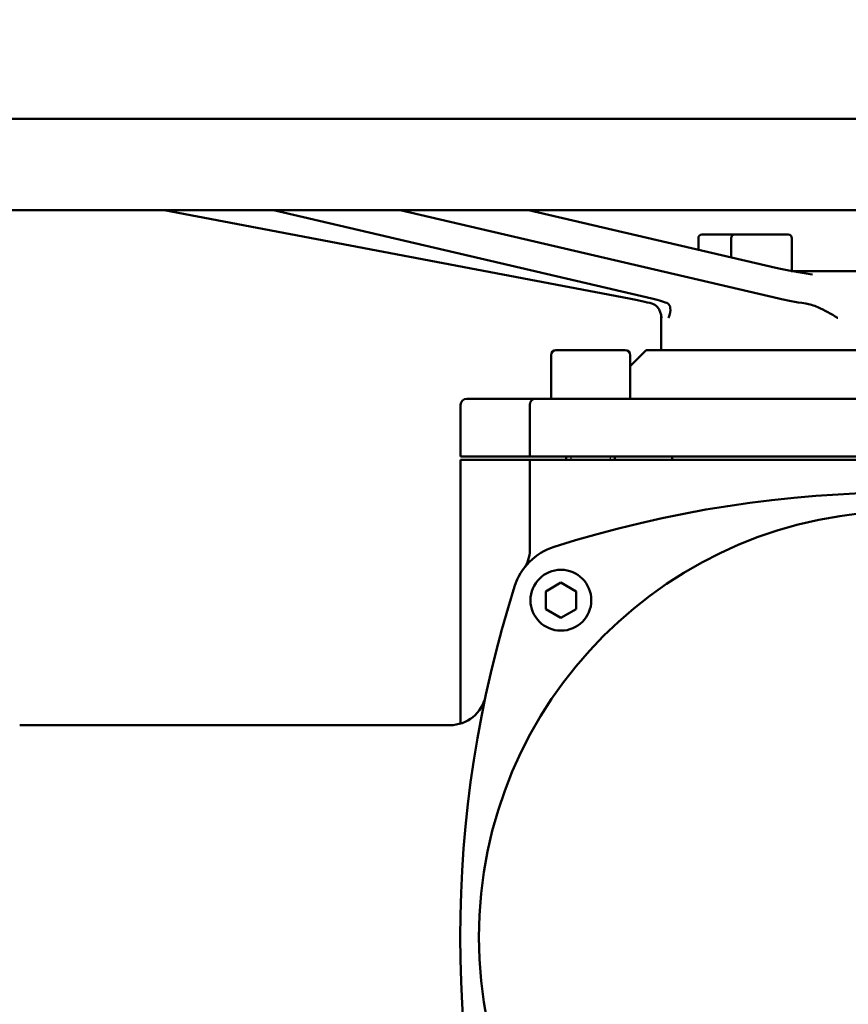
# Model space of a CAD drawing. Header units: millimetres. Extents: x -4672 to 9781, y -278 to 1426.
# Tile 6 of 29: x 382 to 518, y 759 to 921. Entities that reach past the tile are written whole.
import ezdxf

# ---------------------------------------------------------------- set-up
doc = ezdxf.new("R2010")
doc.units = ezdxf.units.MM
doc.header["$LTSCALE"] = 4
for name, color, linetype, lineweight in [('Видимый контур (ГОСТ)', 7, 'Continuous', 50), ('Линия резьбы (ГОСТ)', 7, 'Continuous', 25), ('Размер (ГОСТ)', 7, 'Continuous', 25)]:
    doc.layers.add(name, color=color, linetype=linetype, lineweight=lineweight)
doc.styles.add('Обычный текст (ГОСТ)', font='GOST Common Italic.ttf')
doc.dimstyles.new('Обычный (ГОСТ)', dxfattribs={"dimscale": 4, "dimtxt": 3.5, "dimasz": 3.5, "dimexe": 1, "dimexo": 0, "dimgap": 0.5, "dimtad": 1, "dimtxsty": 'Обычный текст (ГОСТ)', "dimblk": 'Filled-1', "dimcen": 0.09, "dimdle": 15, "dimclrd": 256, "dimclre": 256, "dimclrt": 256, "dimazin": 2, "dimtfac": 0.714286, "dimtdec": 3, "dimtmove": 0, "dimatfit": 3, "dimfxl": 1, "dimtolj": 1, "dimlwd": 25, "dimlwe": 25, "dimarcsym": 0})

# ---------------------------------------------------------------- blocks, each defined once
blk = doc.blocks.new('Filled-1')
at = {"color": 0}
for p, q in [((0, 0), (-1, 0.143)), ((-1, 0.143), (-1, -0.143)), ((-1, 0), (0, 0)), ((-1, -0.143), (0, 0))]:
    blk.add_line(p, q, dxfattribs=at)
at = {"color": 0, "flags": 128}
blk.add_lwpolyline([(-1, -0.143), (0, 0), (-1, 0.143), (-1, -0.143)], dxfattribs=at)
at = {"color": 0}
blk.add_solid([(-1, -0.143), (0, 0), (-1, 0.143), (-1, -0.143)], dxfattribs=at)
blk = doc.blocks.new('*D9')
at = {"layer": 'Defpoints', "color": 0, "linetype": 'Continuous', "transparency": 16777216}
for p in [(847.29, 1034.22), (847.29, 800.6), (367.29, 773.24)]:
    blk.add_point(p, dxfattribs=at)
at = {"layer": 'Размер (ГОСТ)', "linetype": 'Continuous', "lineweight": 25, "transparency": 16777216}
for p, q in [((367.29, 773.24), (367.29, 1038.22)), ((847.29, 800.6), (847.29, 1038.22)), ((381.29, 1034.22), (833.29, 1034.22))]:
    blk.add_line(p, q, dxfattribs=at)
at = {"layer": 'Размер (ГОСТ)', "linetype": 'Continuous', "lineweight": 25, "transparency": 16777216, "xscale": 14, "yscale": 14, "zscale": 14, "rotation": 180}
blk.add_blockref('Filled-1', (367.29, 1034.22), dxfattribs=at)
at = {"layer": 'Размер (ГОСТ)', "linetype": 'Continuous', "lineweight": 25, "transparency": 16777216, "xscale": 14, "yscale": 14, "zscale": 14}
blk.add_blockref('Filled-1', (847.29, 1034.22), dxfattribs=at)
at = {"layer": 'Размер (ГОСТ)', "linetype": 'Continuous', "lineweight": 25, "transparency": 16777216, "insert": (595.58, 1050.22), "char_height": 14, "attachment_point": 1, "style": 'Обычный текст (ГОСТ)'}
blk.add_mtext('\\A1;480', dxfattribs=at)
blk = doc.blocks.new('*D11')
at = {"layer": 'Defpoints', "color": 0, "linetype": 'Continuous', "transparency": 16777216}
for p in [(357.29, 904.6), (207.17, 656.6), (439.79, 656.6)]:
    blk.add_point(p, dxfattribs=at)
at = {"layer": 'Размер (ГОСТ)', "linetype": 'Continuous', "lineweight": 25, "transparency": 16777216}
for p, q in [((357.29, 904.6), (203.17, 904.6)), ((207.17, 890.6), (207.17, 670.6)), ((439.79, 656.6), (203.17, 656.6))]:
    blk.add_line(p, q, dxfattribs=at)
at = {"layer": 'Размер (ГОСТ)', "linetype": 'Continuous', "lineweight": 25, "transparency": 16777216, "xscale": 14, "yscale": 14, "zscale": 14}
for p, rotation in [((207.17, 904.6), 90), ((207.17, 656.6), 270)]:
    blk.add_blockref('Filled-1', p, dxfattribs=dict(at, rotation=rotation))
at = {"layer": 'Размер (ГОСТ)', "linetype": 'Continuous', "lineweight": 25, "transparency": 16777216, "insert": (191.17, 760.01), "char_height": 14, "attachment_point": 1, "rotation": 90, "style": 'Обычный текст (ГОСТ)'}
blk.add_mtext('\\A1;248', dxfattribs=at)

msp = doc.modelspace()

# ---------------------------------------------------------------- linework, layer by layer
at = {"layer": 'Видимый контур (ГОСТ)'}
for p, q in [((357.29, 904.597), (697.29, 904.597)), ((697.29, 889.597), (357.29, 889.597)), ((405.554, 889.597), (482.01, 875.081)), ((485.736, 875.081), (423.514, 889.597)), ((444.369, 889.597), (506.591, 875.081)), ((506.123, 880.111), (465.46, 889.597)), ((493.375, 884.997), (493.375, 883.084)), ((493.975, 885.597), (499.359, 885.597)), ((498.759, 884.997), (498.759, 881.829)), ((499.359, 885.597), (508.159, 885.597)), ((508.759, 884.997), (508.759, 879.597)), ((508.633, 879.597), (531.759, 879.597)), ((487.29, 872.013), (487.29, 866.597)), ((469.171, 865.797), (469.171, 858.597)), ((469.971, 866.597), (481.371, 866.597)), ((484.79, 866.597), (482.171, 863.978)), ((482.171, 865.797), (482.171, 858.597)), ((569.79, 866.597), (484.79, 866.597)), ((454.29, 849.097), (454.29, 857.597)), ((455.29, 858.597), (466.38, 858.597)), ((465.671, 849.097), (465.671, 857.597)), ((466.671, 858.597), (466.38, 858.597)), ((466.671, 858.597), (478.983, 858.597)), ((488.897, 858.597), (478.983, 858.597)), ((488.897, 858.597), (565.683, 858.597)), ((465.534, 849.097), (454.29, 849.097)), ((465.534, 848.597), (454.29, 848.597)), ((454.29, 805.246), (454.29, 848.597)), ((465.534, 849.097), (465.671, 849.097)), ((465.671, 848.597), (465.534, 848.597)), ((479.351, 849.097), (465.671, 849.097)), ((479.351, 848.597), (465.671, 848.597)), ((465.671, 833.709), (465.671, 848.597)), ((471.671, 849.097), (471.671, 848.597)), ((479.351, 849.097), (488.364, 849.097)), ((488.364, 848.597), (479.351, 848.597)), ((479.671, 849.097), (479.671, 848.597)), ((566.216, 849.097), (488.364, 849.097)), ((566.216, 848.597), (488.364, 848.597)), ((489.063, 848.597), (489.063, 849.097)), ((468.281, 826.953), (470.781, 828.396)), ((470.781, 828.396), (473.281, 826.953)), ((468.281, 824.066), (468.281, 826.953)), ((473.281, 826.953), (473.281, 824.066)), ((470.781, 822.623), (468.281, 824.066)), ((473.281, 824.066), (470.781, 822.623)), ((452.516, 804.978), (381.79, 804.978))]:
    msp.add_line(p, q, dxfattribs=at)
for centre, radius in [((527.29, 770.147), 70), ((470.781, 825.509), 5)]:
    msp.add_circle(centre, radius, dxfattribs=at)
for centre, radius, start, end in [((493.975, 884.997), 0.6, 90, 180), ((499.359, 884.997), 0.6, 90, 180), ((508.159, 884.997), 0.6, 0, 90), ((469.971, 865.797), 0.8, 90, 180), ((481.371, 865.797), 0.8, 0, 90), ((455.29, 857.597), 1, 90, 180), ((466.671, 857.597), 1, 90, 180), ((527.29, 653.221), 190, 72.34384, 107.65616), ((472.695, 824.742), 10, 107.65616, 162.34384), ((460.671, 833.709), 5, 323.28362, 0), ((644.216, 770.147), 190, 162.34384, 197.65616), ((452.516, 810.978), 6, 270, 347.97598)]:
    msp.add_arc(centre, radius, start, end, dxfattribs=at)
for centre, major_axis, ratio, start_param, end_param in [((477.322, 875.081), (-9.999, 1.49), 0.0769276, 3.7212592, 4.2358772), ((478.784, 875.081), (9.999, -1.222), 0.1148905, 0.3015546, 0.8161726), ((513.543, 875.081), (9.999, -1.222), 0.1148905, 3.9577652, 4.4723832)]:
    msp.add_ellipse(centre, major_axis=major_axis, ratio=ratio, start_param=start_param, end_param=end_param, dxfattribs=at)
for points, knots in [([(512.12, 879.046), (511.67, 879.108), (511.224, 879.172), (510.348, 879.306), (509.918, 879.375), (509.08, 879.516), (508.672, 879.589), (507.886, 879.736), (507.508, 879.81), (506.787, 879.96), (506.444, 880.035), (506.123, 880.111)], [0.94431853, 0.94431853, 0.94431853, 0.94431853, 1.06961409, 1.06961409, 1.19490965, 1.19490965, 1.32020521, 1.32020521, 1.44550077, 1.44550077, 1.57079633, 1.57079633, 1.57079633, 1.57079633]), ([(487.315, 871.891), (487.315, 871.893), (487.315, 871.896), (487.274, 872.557), (487.047, 873.187), (486.405, 873.955), (486.088, 874.164), (485.75, 874.255)], [-0.00146811, -0.00146811, -0.00146811, -0.00146811, 0, 0, 0.3891076, 0.3891076, 0.65713198, 0.65713198, 0.65713198, 0.65713198]), ([(488.373, 874.255), (488.39, 874.247), (488.407, 874.237), (488.6, 874.108), (488.727, 873.864), (488.822, 873.072), (488.733, 872.496), (488.487, 871.896), (488.486, 871.893), (488.485, 871.891)], [0, 0, 0, 0, 0.01818392, 0.01818392, 0.22049702, 0.22049702, 0.47719105, 0.47719105, 0.47825844, 0.47825844, 0.47825844, 0.47825844]), ([(516.292, 871.891), (516.288, 871.893), (516.284, 871.896), (515.205, 872.557), (514.113, 873.187), (512.311, 873.955), (511.636, 874.164), (511.029, 874.255)], [-0.00146813, -0.00146813, -0.00146813, -0.00146813, 0, 0, 0.38910711, 0.38910711, 0.65713197, 0.65713197, 0.65713197, 0.65713197]), ([(487.259, 872.341), (487.263, 872.32), (487.266, 872.3), (487.273, 872.258), (487.276, 872.237), (487.281, 872.193), (487.283, 872.171), (487.286, 872.127), (487.288, 872.104), (487.29, 872.059), (487.29, 872.036), (487.29, 872.013)], [-0.503668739, -0.503668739, -0.503668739, -0.503668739, -0.500530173, -0.500530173, -0.497391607, -0.497391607, -0.494253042, -0.494253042, -0.491114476, -0.491114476, -0.48797591, -0.48797591, -0.48797591, -0.48797591])]:
    msp.add_open_spline(points, degree=3, knots=knots, dxfattribs=at)
at = {"layer": 'Линия резьбы (ГОСТ)'}
for p, q in [((472.415, 849.097), (472.415, 848.597)), ((478.927, 848.597), (478.927, 849.097))]:
    msp.add_line(p, q, dxfattribs=at)

# ---------------------------------------------------------------- dimensions: what is measured, and where the dimension line sits
at = {"layer": 'Размер (ГОСТ)', "linetype": 'Continuous', "lineweight": 25}
dim = msp.add_linear_dim(base=(847.29, 1034.216), p1=(367.29, 773.243), p2=(847.29, 800.597), dimstyle='Обычный (ГОСТ)', override={"dimgap": 0.5, "dimdec": 2, "dimtol": 0, "dimlim": 0, "dimtp": 0, "dimtm": 0, "dimtdec": 3, "dimtofl": 0, "dimatfit": 1}, dxfattribs=at)
dim.commit()
dim.dimension.update_dxf_attribs({"geometry": '*D9', "text_midpoint": (610.792, 1034.216), "dimtype": 160})
dim = msp.add_linear_dim(base=(207.169, 656.597), p1=(357.29, 904.597), p2=(439.79, 656.597), angle=90, dimstyle='Обычный (ГОСТ)', override={"dimgap": 0.5, "dimdec": 2, "dimtol": 0, "dimlim": 0, "dimtp": 0, "dimtm": 0, "dimtdec": 3, "dimtofl": 0, "dimatfit": 1}, dxfattribs=at)
dim.commit()
dim.dimension.update_dxf_attribs({"geometry": '*D11', "text_midpoint": (207.169, 775.847), "dimtype": 160})

doc.saveas('drawing.dxf')
